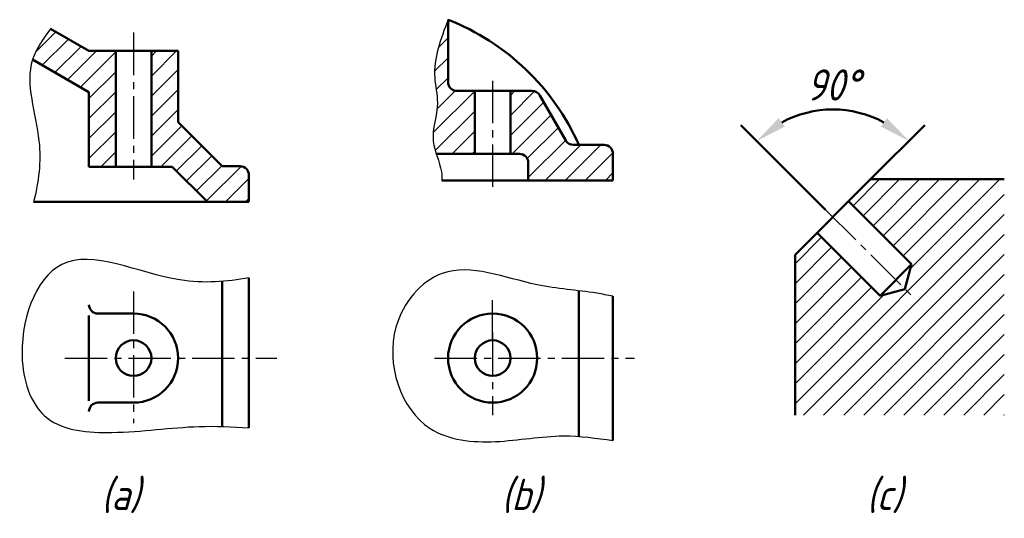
# Model space of a CAD drawing. Header units: millimetres. Extents: x 98 to 209, y 161 to 217.
import ezdxf

# ---------------------------------------------------------------- set-up
doc = ezdxf.new("R2010")
doc.units = ezdxf.units.MM
doc.header["$LTSCALE"] = 0.5
doc.linetypes.add('CENTER2', pattern=[28.575, 19.05, -3.175, 3.175, -3.175])
for name, color, linetype in [('剖面线层', 7, 'Continuous'), ('尺寸层', 221, 'Continuous'), ('细实线层', 7, 'Continuous')]:
    doc.layers.add(name, color=color, linetype=linetype)
for name, color, linetype, lineweight in [('文字层', 227, 'Continuous', 20), ('点画线层', 3, 'CENTER2', 25), ('粗实线层', 1, 'Continuous', 50)]:
    doc.layers.add(name, color=color, linetype=linetype, lineweight=lineweight)
doc.styles.add('工程字体（斜）', font='gbeitc.shx', dxfattribs={"bigfont": 'gbcbig.shx'})
doc.styles.add('工程斜体', font='gbeitc.shx', dxfattribs={"bigfont": 'gbcbig.shx'})
doc.dimstyles.new('gb35', dxfattribs={"dimtxt": 3.5, "dimasz": 3.5, "dimexe": 2.5, "dimexo": 0, "dimgap": 1, "dimtad": 1, "dimdsep": 46, "dimtxsty": '工程字体（斜）', "dimcen": 0, "dimadec": 0, "dimazin": 0, "dimtfac": 1, "dimtmove": 0, "dimatfit": 3, "dimfxl": 0, "dimarcsym": 0})

# ---------------------------------------------------------------- blocks, each defined once
blk = doc.blocks.new('*D13')
at = {"layer": 'Defpoints', "color": 0, "ltscale": 0.5}
for p in [(192.67, 206.97), (193.79, 199.55), (188.74, 196.11), (185.31, 191.06), (198.43, 186.42)]:
    blk.add_point(p, dxfattribs=at)
at = {"layer": '尺寸层', "color": 0, "lineweight": -2, "ltscale": 0.5}
for p, q in [((188.74, 196.11), (179.24, 205.61)), ((193.79, 199.55), (199.86, 205.61))]:
    blk.add_line(p, q, dxfattribs=at)
blk.add_arc((189.55, 195.3), 12.08, 61.6651, 118.3349, dxfattribs=at)
at = {"layer": '尺寸层', "color": 0, "ltscale": 0.5}
for points in [[(184.17, 205.46), (183.47, 206.4), (181.01, 203.84)], [(195.63, 206.4), (194.93, 205.46), (198.09, 203.84)]]:
    blk.add_solid(points, dxfattribs=at)
at = {"layer": '尺寸层', "color": 0, "ltscale": 0.5, "insert": (189.55, 210.13), "char_height": 3.5, "attachment_point": 5, "style": '工程字体（斜）'}
blk.add_mtext('90°', dxfattribs=at)
blk = doc.blocks.new('sd')
at = {"layer": '剖面线层', "ltscale": 0.5}
h = blk.add_hatch(dxfattribs=at)
h.set_pattern_fill('ANSI31', scale=0.5, style=0)
h.set_pattern_definition([(45, (-240.8135, -144.827), (-1.122532, 1.122532), [])])
h.paths.add_polyline_path([(-71.769, 54.534), (-71.769, 52.534), (-62.269, 52.534), (-62.269, 55.534, 0.4142136), (-63.269, 56.534), (-66.692, 56.534, -0.2679492), (-67.558, 57.034), (-70.48, 62.096, 0.2679492), (-71.346, 62.596), (-73.769, 62.596), (-73.769, 55.534), (-72.769, 55.534, -0.4142136)])
edge = h.paths.add_edge_path()
edge.add_line((-77.769, 62.596), (-79.769, 62.596))
edge.add_arc((-79.769, 63.596), 1, 180, 270, ccw=False)
edge.add_line((-80.769, 63.596), (-80.769, 70.596))
edge.add_spline(control_points=[(-80.769, 70.596), (-81.601, 68.434), (-82.782, 65.366), (-81.589, 60.767), (-82.791, 57.873), (-82.254, 56.002), (-82.1, 55.534)], knot_values=[0, 0, 0, 0, 6.6988893, 9.5071246, 13.8607584, 15.3219361, 15.3219361, 15.3219361, 15.3219361], degree=3, periodic=0)
edge.add_line((-82.1, 55.534), (-77.769, 55.534))
edge.add_line((-77.769, 55.534), (-77.769, 62.596))
h = blk.add_hatch(dxfattribs=at)
h.set_pattern_fill('ANSI31', scale=0.5, style=0)
h.set_pattern_definition([(45, (-227.1486, -144.827), (-1.122532, 1.122532), [])])
h.paths.add_polyline_path([(-111.064, 59.087), (-111.064, 67.087), (-114.064, 67.087), (-114.064, 54.087), (-111.721, 54.087), (-107.771, 50.137), (-103.115, 50.137), (-103.115, 53.137, 0.4142136), (-104.115, 54.137), (-106.115, 54.137)])
h.paths.add_polyline_path([(-118.064, 67.087), (-121.064, 67.087), (-121.064, 54.087), (-118.064, 54.087)])
edge = h.paths.add_edge_path()
edge.add_line((-121.064, 67.087), (-125.395, 69.587))
edge.add_spline(control_points=[(-125.395, 69.587), (-126.199, 68.461), (-127.004, 67.336), (-127.395, 66.122)], knot_values=[0, 0, 0, 0, 4, 4, 4, 4], degree=3, periodic=0)
edge.add_line((-127.395, 66.122), (-121.064, 62.468))
edge.add_line((-121.064, 62.468), (-121.064, 67.087))
h = blk.add_hatch(dxfattribs=at)
h.set_pattern_fill('ANSI31', scale=0.5, style=0)
h.set_pattern_definition([(45, (-233.6485, -157.0657), (-1.122532, 1.122532), [])])
h.paths.add_polyline_path([(-18.358, 52.682), (-33.358, 52.682), (-35.832, 50.207), (-28.761, 43.136), (-29.508, 40.348), (-32.297, 39.601), (-39.368, 46.672), (-41.843, 44.197), (-41.843, 26.197), (-18.358, 26.197)])
at = {"layer": '点画线层', "color": 7, "ltscale": 0.5}
for p, q in [((-116.064, 69.141), (-116.064, 52.646)), ((-75.769, 63.737), (-75.769, 51.293)), ((-38.405, 49.244), (-28.721, 39.561)), ((-116.064, 40.077), (-116.064, 25.283)), ((-75.769, 35.468), (-75.769, 26.174)), ((-123.772, 32.597), (-99.981, 32.597)), ((-82.296, 32.597), (-59.839, 32.597))]:
    blk.add_line(p, q, dxfattribs=at)
at = {"layer": '粗实线层', "color": 7, "ltscale": 0.5}
for p, q in [((-80.769, 70.596), (-80.769, 63.596)), ((-121.064, 67.087), (-125.395, 69.587)), ((-121.064, 67.087), (-111.064, 67.087)), ((-118.064, 67.087), (-118.064, 54.087)), ((-114.064, 67.087), (-114.064, 54.087)), ((-111.064, 67.087), (-111.064, 59.087)), ((-121.064, 62.468), (-127.395, 66.122)), ((-121.064, 62.468), (-121.064, 54.087)), ((-79.769, 62.596), (-71.346, 62.596)), ((-77.769, 62.596), (-77.769, 55.534)), ((-73.769, 62.596), (-73.769, 55.534)), ((-70.48, 62.096), (-67.558, 57.034)), ((-111.064, 59.087), (-106.115, 54.137)), ((-66.692, 56.534), (-63.269, 56.534)), ((-72.769, 55.534), (-82.1, 55.534)), ((-62.269, 55.534), (-62.269, 52.534)), ((-106.115, 54.137), (-104.115, 54.137)), ((-71.769, 54.534), (-71.769, 52.534)), ((-121.064, 54.087), (-111.721, 54.087)), ((-111.721, 54.087), (-107.771, 50.137)), ((-103.115, 53.137), (-103.115, 50.137)), ((-62.269, 52.534), (-81.472, 52.534)), ((-33.358, 52.682), (-41.843, 44.197)), ((-18.358, 52.682), (-33.358, 52.682)), ((-103.115, 50.137), (-127.273, 50.137)), ((-35.832, 50.207), (-28.761, 43.136)), ((-39.368, 46.672), (-32.297, 39.601)), ((-41.843, 44.197), (-41.843, 26.197)), ((-28.761, 43.136), (-32.297, 39.601)), ((-28.761, 43.136), (-29.508, 40.348)), ((-106.115, 41.215), (-106.115, 24.922)), ((-103.115, 41.605), (-103.115, 24.765)), ((-66.096, 40.16), (-66.096, 23.798)), ((-29.508, 40.348), (-32.297, 39.601)), ((-62.269, 39.534), (-62.269, 23.346)), ((-116.064, 37.597), (-120.064, 37.597)), ((-121.064, 37.373), (-121.064, 27.798)), ((-116.064, 27.597), (-120.064, 27.597))]:
    blk.add_line(p, q, dxfattribs=at)
for centre, radius in [((-75.769, 32.597), 5), ((-116.064, 32.597), 2), ((-75.769, 32.597), 2)]:
    blk.add_circle(centre, radius, dxfattribs=at)
for centre, radius, start, end in [((-90.565, 45.688), 26.764, 23.90384, 68.52975), ((-79.769, 63.596), 1, 180, 270), ((-71.346, 61.596), 1, 30, 90), ((-66.692, 57.534), 1, 210, 270), ((-63.269, 55.534), 1, 0, 90), ((-72.769, 54.534), 1, 0, 90), ((-104.115, 53.137), 1, 0, 90), ((-120.064, 38.597), 1, 180, 270), ((-116.064, 32.597), 5, 270, 90), ((-120.064, 26.597), 1, 90, 180)]:
    blk.add_arc(centre, radius, start, end, dxfattribs=at)
at = {"layer": '细实线层', "ltscale": 0.5}
blk.add_line((-75.769, 34.597), (-75.769, 39.103), dxfattribs=at)
at = {"layer": '细实线层', "color": 7, "ltscale": 0.5}
for points, knots in [([(-80.769, 70.596), (-81.601, 68.434), (-82.782, 65.366), (-81.589, 60.767), (-83.082, 57.172), (-81.517, 54.351), (-81.458, 52.865), (-81.472, 52.534)], [0, 0, 0, 0, 6.6988893, 9.5071246, 13.8607584, 17.407827, 18.4173661, 18.4173661, 18.4173661, 18.4173661]), ([(-125.395, 69.587), (-126.199, 68.461), (-128.848, 64.758), (-126.045, 57.664), (-126.71, 52.372), (-127.273, 50.137)], [0, 0, 0, 0, 4, 13.1632906, 20.0565048, 20.0565048, 20.0565048, 20.0565048]), ([(-103.115, 41.605), (-105.617, 41.17), (-112.604, 40.552), (-125.178, 47.229), (-129.861, 33.715), (-126.527, 24.631), (-117.415, 23.921), (-110.119, 25.108), (-104.999, 24.905), (-103.115, 24.765)], [3.6082426, 3.6082426, 3.6082426, 3.6082426, 11.2912347, 24.6664553, 36.3690616, 43.3793188, 50.7889421, 60.5906082, 66.2402175, 66.2402175, 66.2402175, 66.2402175]), ([(-62.269, 39.534), (-62.879, 39.664), (-65.693, 40.212), (-71.998, 40.544), (-81.062, 44.494), (-88.913, 35.222), (-85.055, 23.754), (-75.263, 22.851), (-68.526, 24.223), (-64.127, 23.608), (-62.269, 23.346)], [2.692371, 2.692371, 2.692371, 2.692371, 4.5634232, 11.324785, 22.0255493, 30.0054952, 41.9853801, 49.465431, 57.1416923, 62.7298271, 62.7298271, 62.7298271, 62.7298271])]:
    blk.add_open_spline(points, degree=3, knots=knots, dxfattribs=at)
at = {"layer": '文字层', "color": 7, "ltscale": 0.5, "char_height": 3.5, "width": 8.70045, "attachment_point": 1, "style": '工程斜体'}
for s, insert in [('(a)', (-119.689, 19.04)), ('(b)', (-74.776, 19.04)), ('(c)', (-33.808, 19.04))]:
    blk.add_mtext(s, dxfattribs=dict(at, insert=insert))
at = {"layer": '尺寸层', "color": 7, "ltscale": 0.5}
dim = blk.add_angular_dim_2l(base=(-34.475, 60.104), line1=((-33.358, 52.682), (-41.843, 44.197)), line2=((-38.405, 49.244), (-28.721, 39.561)), dimstyle='gb35', dxfattribs=at)
dim.commit()
dim.dimension.update_dxf_attribs({"geometry": '*D13', "text_midpoint": (-37.6, 63.265), "insert": (-227.149, -146.863)})

msp = doc.modelspace()

# ---------------------------------------------------------------- block references
at = {"layer": '粗实线层'}
msp.add_blockref('sd', (227.15, 146.86), dxfattribs=at)

doc.saveas('drawing.dxf')
